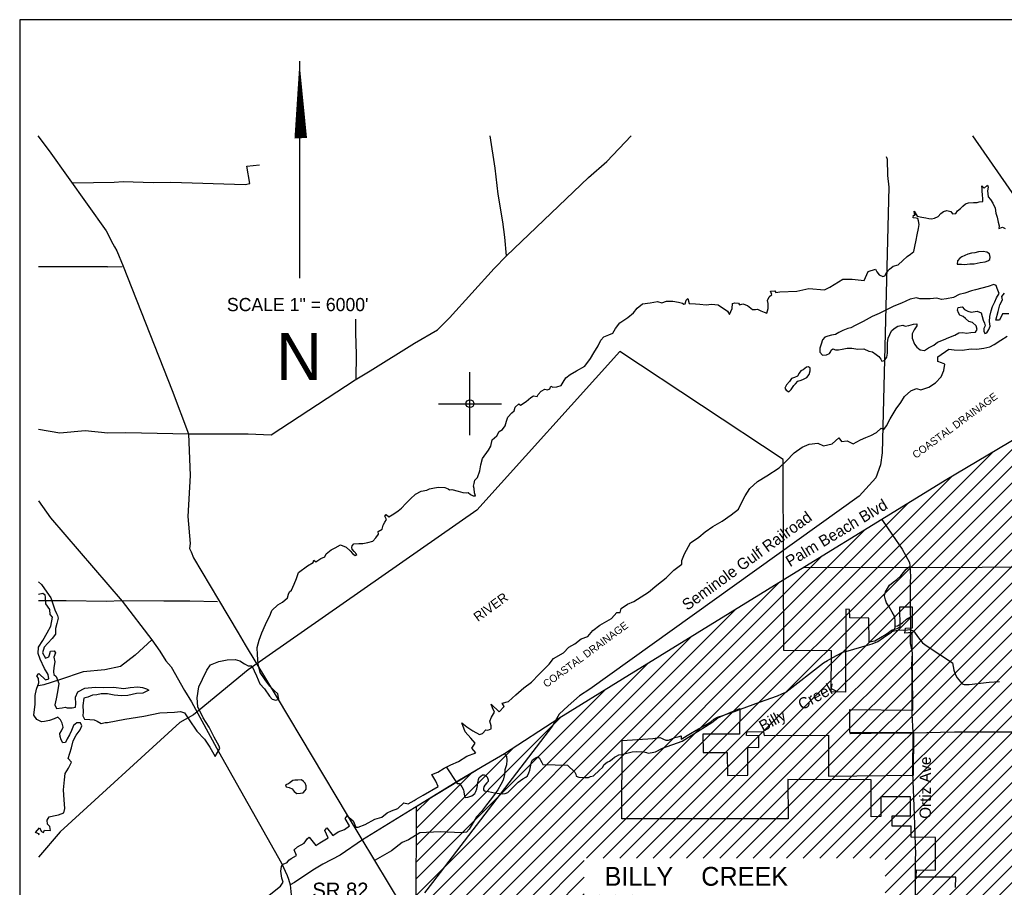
# Model space of a CAD drawing. Extents: x 206031 to 253844, y 803235 to 867644.
# Tile 2 of 3: x 206123 to 237469, y 840016 to 867644. Entities that reach past the tile are written whole.
import ezdxf
from ezdxf.enums import TextEntityAlignment as Align

# ---------------------------------------------------------------- set-up
doc = ezdxf.new("R2010")
doc.units = 0
doc.header["$LTSCALE"] = 800
doc.header["$PDMODE"] = 34
doc.header["$PDSIZE"] = 250
doc.linetypes.add('DASHED', pattern=[0])
doc.linetypes.add('STREAM', pattern=[0])
doc.layers.get('0').update_dxf_attribs({"linetype": 'CONTINUOUS'})
for name, color, linetype in [('BORDER', 1, 'CONTINUOUS'), ('CITY', 14, 'DASHED'), ('MAJROADS', 9, 'CONTINUOUS'), ('RR', 12, 'CONTINUOUS'), ('TEXT', 7, 'CONTINUOUS'), ('TRUNKS', 5, 'STREAM'), ('TRUNKS2', 5, 'CONTINUOUS'), ('WATER', 4, 'CONTINUOUS'), ('WSFILL', 13, 'CONTINUOUS'), ('WSHEDS', 3, 'CONTINUOUS')]:
    doc.layers.add(name, color=color, linetype=linetype)

# ---------------------------------------------------------------- blocks, each defined once
blk = doc.blocks.new('TICK')
at = {"color": 0}
for points in [[(500, 0), (500, 1000)], [(0, 500), (1000, 500)]]:
    blk.add_lwpolyline(points, dxfattribs=at)
blk.add_point((500, 500), dxfattribs=at)
blk = doc.blocks.new('*X')
at = {"color": 0}
for p, q in [((224701.826411, 840945.386215), (238450.914611, 854694.474415)), ((225232.156497, 840945.386215), (239062.171478, 854775.401196)), ((225762.486583, 840945.386215), (239071.382084, 854254.281717)), ((224171.496325, 840945.386215), (237092.281576, 853866.171466)), ((226292.816669, 840945.386215), (239043.862816, 853696.432363)), ((219553.114685, 836857.334661), (235775.309511, 853079.529487)), ((226823.146755, 840945.386215), (239016.343548, 853138.583009)), ((227353.476841, 840945.386215), (238983.407401, 852575.316775)), ((219022.784599, 836857.334661), (234419.921414, 852254.471475)), ((227883.806926, 840945.386215), (238922.745269, 851984.324558)), ((218492.454513, 836857.334661), (233052.054796, 851416.934944)), ((228414.137012, 840945.386215), (238858.591662, 851389.840865)), ((228944.467098, 840945.386215), (238817.626658, 850818.545775)), ((217962.124427, 836857.334661), (231674.073394, 850569.283627)), ((229474.797184, 840945.386215), (238817.147042, 850287.736073)), ((217067.798073, 836493.338393), (230289.67541, 849715.215729)), ((230005.12727, 840945.386215), (238821.408131, 849761.667077)), ((230535.457356, 840945.386215), (238820.838199, 849230.767058)), ((217053.309014, 837009.17942), (228900.905598, 848856.776003)), ((231065.787442, 840945.386215), (238820.268266, 848699.867039)), ((216571.13417, 837057.334661), (227512.135786, 847998.336277)), ((231596.117528, 840945.386215), (238819.698333, 848168.967021)), ((232126.447614, 840945.386215), (238968.308181, 847787.246782)), ((232656.777699, 840945.386215), (239273.378335, 847561.986851)), ((233187.107785, 840945.386215), (239578.44849, 847336.726919)), ((218739.823308, 839756.353885), (226123.365973, 847139.89655)), ((233670.608581, 840898.556925), (239883.518644, 847111.466988)), ((233670.608581, 840368.226839), (240188.588798, 846886.207056)), ((233670.608581, 839837.896753), (240493.658953, 846660.947125)), ((231065.434098, 836702.392184), (240798.729107, 846435.687194)), ((218741.345898, 840288.206561), (224737.434313, 846284.294976)), ((231595.764184, 836702.392184), (241103.799262, 846210.427262)), ((232032.133215, 836608.43113), (241159.516621, 845735.814535)), ((218742.868487, 840820.059236), (223355.445057, 845432.635806)), ((232032.133215, 836078.101044), (241159.516621, 845205.484449)), ((234709.542955, 838225.180698), (241453.648529, 844969.286271)), ((235108.344556, 838093.652213), (241830.390748, 844815.698405)), ((218744.391077, 841351.911912), (221835.315439, 844442.836274)), ((235507.146157, 837962.123728), (241928.686834, 844383.664405)), ((235905.947758, 837830.595243), (242460.849124, 844385.496609)), ((236303.100811, 837697.41821), (242993.011415, 844387.328814)), ((236698.767414, 837562.754727), (243525.173705, 844389.161018)), ((237094.434016, 837428.091244), (244057.335996, 844390.993223)), ((237490.100619, 837293.42776), (244589.498286, 844392.825428)), ((237879.205477, 837152.202532), (245121.660577, 844394.657632)), ((238262.890494, 837005.557464), (245653.822867, 844396.489837)), ((238646.575512, 836858.912396), (246210.847868, 844423.184752)), ((239030.26053, 836712.267328), (246407.437234, 844089.444032)), ((218745.913666, 841883.764587), (220498.998111, 843636.849032)), ((239416.014151, 836567.690863), (246409.628485, 843561.305197)), ((239801.957573, 836423.304199), (246411.819735, 843033.166361)), ((218747.436256, 842415.617262), (219157.095342, 842825.276349)), ((240187.900994, 836278.917534), (246414.010985, 842505.027525)), ((244188.698035, 839749.384489), (246416.202236, 841976.88869)), ((244722.659346, 839753.015714), (246418.393486, 841448.749854)), ((220081.209907, 836855.099797), (224091.82952, 840865.71941)), ((245256.620657, 839756.646939), (246420.584736, 840920.611019)), ((245790.581968, 839760.278165), (246422.775987, 840392.472183)), ((220160.186629, 836403.746433), (224091.82952, 840335.389324)), ((220160.186629, 835873.416347), (224091.82952, 839805.059238)), ((220196.959952, 835379.859585), (224584.052259, 839766.951891)), ((220678.134571, 835330.704118), (225112.066622, 839764.636168)), ((220710.186629, 834832.42609), (225640.080985, 839762.320445)), ((220965.425286, 834557.334661), (226168.095347, 839760.004722)), ((221495.755372, 834557.334661), (226696.10971, 839757.688999)), ((221715.295505, 834246.544708), (227224.124073, 839755.373276)), ((221723.872272, 833724.791389), (227752.138436, 839753.057553)), ((221732.449039, 833203.03807), (228280.152799, 839750.74183)), ((246324.543279, 839763.90939), (246424.967237, 839864.333348)), ((225762.133239, 836702.392184), (228808.167161, 839748.426107)), ((226292.463325, 836702.392184), (229336.181524, 839746.110383)), ((226822.793411, 836702.392184), (229864.195887, 839743.79466)), ((227353.123497, 836702.392184), (230392.21025, 839741.478937)), ((227883.453583, 836702.392184), (230920.224613, 839739.163214)), ((228413.783669, 836702.392184), (231448.238975, 839736.847491)), ((228944.113755, 836702.392184), (231976.253338, 839734.531768)), ((229474.443841, 836702.392184), (232504.267701, 839732.216045)), ((230004.773926, 836702.392184), (233032.282064, 839729.900322)), ((230535.104012, 836702.392184), (233560.296426, 839727.584599)), ((240573.844415, 836134.53087), (243770.888178, 839331.574632)), ((215467.798073, 837544.988822), (216816.109104, 838893.299852)), ((215521.721709, 837068.582372), (217346.439189, 838893.299852)), ((215561.806637, 838169.327471), (216285.779018, 838893.299852)), ((216040.804084, 837057.334661), (217876.769275, 838893.299852)), ((240959.877732, 835990.234101), (243770.888178, 838801.244547)), ((232032.133215, 835547.770958), (234671.615564, 838187.253307)), ((241346.480686, 835846.506968), (243770.888178, 838270.914461)), ((230119.070219, 833104.377876), (234680.60421, 837665.911867)), ((241733.083639, 835702.779836), (243770.888178, 837740.584375)), ((230658.263761, 833113.241332), (234689.592855, 837144.570426)), ((242119.686593, 835559.052704), (243770.888178, 837210.254289)), ((222031.167099, 832971.426044), (225729.243879, 836669.502825)), ((230826.158981, 832750.806466), (234698.581501, 836623.228986)), ((242506.289546, 835415.325571), (243770.888178, 836679.924203)), ((217162.276957, 836057.487191), (217567.798073, 836463.008307)), ((222570.36064, 832980.2895), (225711.565189, 836121.494049)), ((230829.243686, 832223.561085), (234707.570146, 836101.887546)), ((242892.8925, 835271.598439), (243770.888178, 836149.594117)), ((223109.554182, 832989.152955), (225693.886499, 835573.485273)), ((223648.747723, 832998.016411), (226050.818398, 835400.087086)), ((224187.941264, 833006.879866), (226581.148484, 835400.087086)), ((224727.134806, 833015.743322), (227111.47857, 835400.087086)), ((225266.328347, 833024.606777), (227641.808656, 835400.087086)), ((225805.521889, 833033.470232), (228172.138742, 835400.087086)), ((226344.71543, 833042.333688), (228702.468828, 835400.087086)), ((226883.908971, 833051.197143), (229232.798914, 835400.087086)), ((227423.102513, 833060.060599), (229763.129, 835400.087086)), ((227962.296054, 833068.924054), (230293.459086, 835400.087086)), ((228501.489595, 833077.78751), (230823.789171, 835400.087086)), ((229040.683137, 833086.650965), (231354.119257, 835400.087086)), ((229579.876678, 833095.514421), (231884.449343, 835400.087086)), ((231143.911761, 832007.899074), (234716.558792, 835580.546105)), ((243270.461626, 835118.837479), (243770.888178, 835619.264031)), ((243665.627953, 834983.67372), (243770.888178, 835088.933945)), ((232418.266425, 832751.923653), (233980.434893, 834314.092121)), ((233169.807003, 832973.134144), (233783.532584, 833586.859726)), ((231795.063756, 832128.720983), (232013.784743, 832347.44197))]:
    blk.add_line(p, q, dxfattribs=at)

msp = doc.modelspace()

# ---------------------------------------------------------------- linework, layer by layer
at = {"layer": 'BORDER', "color": 0}
msp.add_lwpolyline([(206123.154351, 804044.086936), (252923.154351, 804044.086936), (252923.154351, 867644.086936), (206123.154351, 867644.086936)], close=True, dxfattribs=at)
at = {"layer": 'CITY', "color": 0}
msp.add_lwpolyline([(235914.520517, 840005.681044), (235921.55121, 840339.643642), (234665.020967, 840336.254127), (234671.925611, 840569.364138), (235274.385871, 840558.304079), (235275.028048, 841603.590991), (234498.348553, 841614.075779), (234505.032948, 841966.631246), (233893.761341, 841965.999679), (233893.761341, 842290.852509), (234480.301174, 842290.852509), (234484.699012, 842894.171252), (233535.696827, 842898.663996), (233541.837441, 842272.80513), (233233.998896, 842264.16477), (233226.0083, 843436.861106), (230582.067206, 843445.884796), (230588.600398, 842199.68481), (225294.18502, 842200.615612), (225303.208709, 844691.15398), (226279.923232, 844752.841757), (226503.158777, 844782.322575), (226556.042322, 844764.069919), (226615.518488, 844729.275786), (226698.153548, 844704.372651), (226777.510895, 844702.620143), (226865.178242, 844735.577047), (226980.976843, 844788.338676), (227118.245889, 844822.88691), (227177.78198, 844836.03909), (227182.607629, 844728.567018), (227475.483099, 844918.333197), (227654.171961, 845022.269258), (227947.012303, 845183.928978), (228122.394522, 845287.869172), (228221.699174, 845372.064565), (228337.508108, 845433.0928), (228537.640551, 845497.322292), (228739.459377, 845588.002854), (228923.066875, 845658.866294), (229048.039951, 845710.83092), (229039.489741, 844888.271944), (227874.960285, 844889.675154), (227883.086787, 844304.44067), (228650.229848, 844305.135191), (228660.021292, 843581.240142), (229299.088236, 843586.781742), (229300.703264, 844474.585426), (229652.353212, 844472.521719), (229652.627163, 844844.556705), (229262.636431, 844846.659955), (229271.066281, 844977.261991), (229805.080734, 844969.981266), (229824.773874, 844852.570671), (231872.454839, 844862.604085), (231874.933597, 843560.415829), (234578.150806, 843586.79708), (234588.58545, 844934.793603), (232552.873556, 844945.05377), (232550.478187, 845674.172513), (234561.514381, 845656.688782), (234537.536224, 848130.181349), (234299.827379, 848111.132391), (234319.46728, 848266.026442), (234543.467002, 848282.582496), (234543.467002, 848941.311847), (234137.400964, 848932.288157), (234145.905759, 848296.003192), (234044.995312, 848249.83625), (233899.451395, 848208.685063), (233709.137626, 848063.430439), (233346.79374, 847850.604553), (233171.500375, 847817.757167), (233153.818782, 848589.387947), (232552.484422, 848602.206265), (232540.20788, 848860.098639), (232423.866328, 848875.165426), (232413.876223, 846234.204925), (231955.987222, 846238.698908), (231962.691737, 847551.663627), (230446.71186, 847560.687317), (230436.954527, 850173.563691), (230424.511805, 853642.02131), (225233.009899, 857077.645091), (220671.498217, 852025.562453), (213399.958298, 846939.753596), (211660.528327, 845510.149279), (211223.743663, 845264.349957), (207416.751251, 841785.555049), (206723.154351, 840971.978655)], dxfattribs=at)
at = {"layer": 'MAJROADS', "color": 0}
for points in [[(206695.939478, 863946.841566), (207056.597366, 863470.612823), (208880.79982, 860918.001674), (209087.176933, 860505.870156), (209145.134038, 860413.263329), (209219.533212, 860278.63701), (209416.964139, 859791.16047), (210979.275867, 855841.202205), (211501.999142, 854455.735898), (211553.794534, 853130.412986), (211476.928292, 851823.844055), (211545.904594, 850968.651641), (211527.949167, 850809.582919), (211585.780159, 850700.21874), (211659.737936, 850506.941693), (212454.064781, 849168.678845), (213074.583365, 848116.615155), (213297.970056, 847737.872226), (214324.314493, 846054.318095), (216550.181061, 842317.223919), (218292.994304, 839424.168259)], [(206723.154351, 854605.123535), (207396.162224, 854486.424215), (208209.576641, 854564.141771), (208929.691883, 854491.721586), (209499.544125, 854495.842058), (211501.999142, 854455.735898), (213395.836939, 854458.340213), (214132.961215, 854419.311805), (216802.463718, 856175.861255), (217282.210875, 856457.186196), (218688.248457, 857343.307831), (219420.438082, 857765.201299), (219808.764941, 858147.76627), (221228.317378, 859720.924516), (221616.832124, 860128.627263), (224233.128556, 862614.610652), (224815.180439, 863129.803295), (225584.777508, 863946.841566)], [(221616.832124, 860128.627263), (221571.760705, 860713.788314), (221508.375808, 861208.651239), (221355.664827, 862089.633983), (221261.174885, 862911.530042), (221104.931701, 863946.841566)], [(236460.472771, 863946.841566), (237880.95052, 861895.260251)], [(207808.539395, 862449.369148), (207816.918518, 862449.307316), (209132.68819, 862473.116185), (209417.702043, 862487.772144), (210372.736592, 862455.585926), (210934.261511, 862468.201428), (213296.803263, 862400.490065), (213447.812977, 862424.514458), (213351.34441, 862978.278574), (213758.107633, 863018.826664)], [(208914.117494, 859778.186517), (206723.154351, 859774.509124)], [(208914.117494, 859778.186517), (209389.413015, 859789.756303)], [(216818.039749, 858103.978667), (216814.86375, 857673.585178), (216834.930895, 856986.311579), (216820.801396, 856207.114953)], [(237622.040074, 854182.602075), (235585.281286, 852966.023526), (233565.155058, 851732.563378), (231115.668736, 850225.786652), (225315.896421, 846640.775721), (223287.267135, 845390.620753), (221561.199176, 844263.902539), (220849.33327, 843848.729096)], [(232549.722996, 844912.68761), (232558.102119, 844912.625778), (233228.555639, 844924.437465), (234552.642602, 844939.805378), (235885.232352, 844971.869706), (238583.433688, 844968.718048), (240033.331163, 844999.916728), (241114.176224, 844983.561276), (241860.165517, 845011.574721), (241830.390748, 844383.325977), (243162.733169, 844381.873812), (243757.712749, 844385.862863), (245701.854829, 844396.655208), (246406.010338, 844433.356936), (246395.339131, 845043.21647), (246281.332992, 850288.778823), (246188.034707, 853377.941479)], [(206723.154351, 852321.079532), (207104.667878, 851786.743782), (209380.77604, 849130.444627), (210335.155969, 847891.639428), (210583.897264, 847537.872969), (210774.300078, 847226.435027), (210948.817445, 847032.421161), (211370.581878, 846283.55588), (211594.125294, 845921.597661), (212453.788645, 844339.957183), (214455.121763, 840789.146571), (214636.523441, 840393.98549), (214685.923047, 840276.312375), (214734.886836, 840099.989482), (214789.552005, 839563.327116)], [(233565.155058, 851732.563378), (233911.9285, 851229.218006), (234218.678962, 850782.836692), (234450.202812, 850362.149236), (234457.778119, 850253.158802), (234480.442209, 849917.808378), (234470.702782, 849733.5295), (234472.898705, 848895.555347), (234486.441687, 848459.717276), (234473.054172, 847781.070129), (234537.861205, 847478.927037), (234518.196855, 847085.231911), (234524.350026, 846783.521643), (234523.578013, 845543.349577), (234552.704434, 844948.184501), (234543.30597, 843674.557774), (234600.384003, 842325.024282), (234641.260278, 841051.026563), (234632.201003, 840958.918039), (234631.367158, 839710.36685)], [(231094.749945, 850212.856129), (235707.197596, 850203.651017), (241019.422775, 850250.267831), (246281.332992, 850288.778823)], [(206723.154351, 849147.868228), (207601.483408, 849152.504437), (208891.744718, 849126.224062), (209369.540236, 849147.837008), (210710.199949, 849137.943888), (211539.794979, 849140.201643), (212419.479251, 849116.951036)], [(210335.155969, 847891.639428), (209801.350922, 847403.8838), (209329.433656, 847047.131924), (208834.272063, 846941.929484), (208146.716216, 846880.070725), (207390.680662, 846626.006881), (206895.077672, 846462.153713), (206723.154351, 846430.431315)], [(221561.199176, 844263.902539), (221617.348631, 844180.541589), (221633.24123, 844063.1102), (221623.810963, 843920.726937), (221572.361415, 843761.894588), (221554.490193, 843611.194035), (221519.613396, 843427.100652), (221443.211975, 843293.591169), (221341.364025, 843118.371566), (221256.707145, 843001.682161), (221146.603735, 842843.282636), (220985.916426, 842643.358487), (220825.105453, 842426.676092), (220664.665472, 842260.268435), (220596.705006, 842135.076243), (220427.143918, 841868.180941), (220351.051657, 841776.567074), (220191.662821, 841752.604512), (219504.760214, 841782.812106), (218859.320399, 841754.056677), (218505.72776, 841530.417294), (218295.569528, 841439.792739), (217958.425976, 841174.134077), (217445.073508, 840876.257393)], [(220849.33327, 843848.729096), (220071.660376, 843395.175793), (217041.315386, 841524.039222), (216325.528449, 841043.375972), (215770.365737, 840754.236206), (215450.549255, 840563.895652), (214869.441549, 840166.021648), (214734.886836, 840099.989482)]]:
    msp.add_lwpolyline(points, dxfattribs=at)
at = {"layer": 'RR', "color": 0}
msp.add_lwpolyline([(233703.964325, 863290.838077), (233738.802571, 863198.530359), (233753.151201, 862684.699188), (233790.75099, 862310.406228), (233583.227556, 853852.029316), (233529.222682, 853473.325227), (233375.794602, 853058.303877), (232852.670565, 852474.241877), (224272.581548, 846323.202046), (223946.909868, 846110.54604), (223581.866676, 845798.113671), (223300.275035, 845529.891452), (223082.923167, 845154.4089), (219269.875903, 840168.935573), (219012.464791, 839841.070584)], dxfattribs=at)
at = {"layer": 'TEXT', "color": 0}
msp.add_line((215029.326587, 866317.955053), (215029.326587, 859417.955053), dxfattribs=at)
msp.add_lwpolyline([(215029.326587, 866317.955053, 0, 400, 0), (215070.930495, 863870.917368, 400, 400, 0)], format="xyseb", dxfattribs=at)
at = {"layer": 'TRUNKS', "color": 0}
msp.add_lwpolyline([(219705.019456, 843848.115943), (220054.676849, 843322.762988), (220124.593937, 843325.11829), (220197.91856, 843218.235981), (220251.92782, 843122.822999), (220263.257915, 843061.379035), (220274.211759, 842986.849134), (220279.061594, 842927.774286), (220286.844922, 842894.808606), (220327.907475, 842880.531203), (220389.100604, 842883.13734), (220519.095878, 842925.238312), (220608.655686, 843003.426584), (220643.377209, 843072.277624), (220680.718682, 843156.332884), (220698.8075, 843254.03846), (220698.382353, 843315.16888), (220713.600386, 843388.946278), (220726.386595, 843454.062425), (220752.007907, 843510.078362), (220801.243853, 843552.318566), (220857.022769, 843594.370643), (220913.979336, 843601.464176), (220956.972043, 843578.400106), (220995.351937, 843546.737494), (221020.144222, 843498.003217), (221035.773589, 843434.252846), (221038.881395, 843390.507635), (220996.188417, 843348.079306), (220935.106892, 843273.4378), (220896.274224, 843213.436136), (220883.989685, 843165.767906), (220889.278481, 843121.959986), (220914.447019, 843086.311647), (220959.934259, 843074.089816), (221049.166711, 843064.975792), (221235.603069, 843020.325032), (221394.313647, 842998.299382), (221501.244851, 842997.407647), (221577.704908, 842999.574823), (221659.592992, 843038.693406), (221762.61499, 843129.591365), (221996.335872, 843362.97853), (222145.534907, 843465.645545), (222240.947889, 843519.654804), (222288.253681, 843570.681675), (222336.688229, 843660.966361), (222358.825483, 843747.641571), (222421.000682, 844012.154597), (222453.227672, 844070.163398), (222502.463619, 844112.403601), (222560.423524, 844154.39297), (222613.143529, 844165.9739), (222668.783214, 844127.26665), (222701.860498, 844063.01461), (222749.891166, 843987.418661), (222780.78746, 843923.229329), (223566.194587, 843909.378168), (223797.52618, 843680.081974), (223826.304193, 843618.136341), (223835.39059, 843554.574097), (223926.051528, 843519.225487), (224115.923049, 843518.131813), (224229.209096, 843510.508983), (224299.941396, 843541.217151), (224387.933488, 843564.88068), (224578.710558, 843747.115558), (224679.488858, 843835.895235), (224730.167104, 843928.298202), (224823.963475, 844001.999077), (224901.113327, 844028.15714), (224981.572925, 844093.510309), (225055.614971, 844163.413583), (225122.048001, 844196.428158), (225199.511396, 844233.491169), (225287.252653, 844248.43074), (225617.160289, 844334.987987), (225774.379674, 844337.015932), (225996.715206, 844326.257668), (226072.610884, 844308.795937), (226133.114218, 844287.411187), (226253.821156, 844310.134087), (226359.198456, 844331.114958), (226589.658488, 844451.090659), (227213.713817, 844671.071983), (228154.207138, 845268.309271), (228350.335713, 845408.917218), (228595.68642, 845515.368021), (228913.260622, 845628.473396), (229065.69288, 845691.757179), (229672.425709, 845916.602152), (230249.927751, 846111.728482), (230387.093081, 846175.451225), (230510.79622, 846226.464283), (231707.586638, 847159.030874), (231836.404262, 847236.09039), (231987.282616, 847321.246778), (232333.035372, 847503.39132), (232493.501793, 847542.433381), (233118.672065, 847725.275172), (233263.934267, 847766.937184), (233445.095643, 847842.491692), (233625.581038, 847970.452662), (233874.868577, 848137.908467), (233914.542322, 848172.045944), (234141.339386, 848219.741296), (234274.128923, 848207.192108), (234385.547524, 848210.536936), (234455.966281, 848230.340155), (234509.926645, 848209.143531), (234574.541123, 848178.909405), (234740.756569, 847962.39942), (234864.919937, 847801.66835), (235008.036231, 847692.779364), (235815.658228, 847160.967597), (235865.654133, 846925.971274), (235918.409219, 846786.938497), (235969.986654, 846682.864265), (236071.099766, 846555.537836), (236128.418771, 846499.319959), (236190.85226, 846469.148542), (236352.559041, 846475.413049), (236985.624245, 846553.253791), (237315.580776, 846565.59468)], dxfattribs=at)
at = {"layer": 'TRUNKS2', "color": 0}
for points in [[(233914.542322, 848172.045944), (233950.966196, 848203.387053), (233990.488658, 848287.379604), (233993.24784, 848383.343151), (233990.592808, 848518.752638), (233970.364441, 848650.301815), (233902.091593, 848781.049593), (233804.350935, 848949.752118), (233716.198345, 849072.340315), (233684.061691, 849169.307201), (233652.928376, 849301.169921), (233686.973917, 849422.427423), (233751.114353, 849527.540076), (233815.254789, 849632.652728), (233927.376999, 849736.38579), (234045.289674, 849813.75885), (234171.062199, 849936.744567), (234263.555502, 850041.042007), (234345.143856, 850145.65299), (234441.058507, 850217.110167), (234459.709626, 850224.579167)], [(233991.894546, 848336.275986), (234072.815703, 848341.765115), (234223.882184, 848433.464473), (234356.072261, 848551.900085), (234481.080293, 848632.256784)]]:
    msp.add_lwpolyline(points, dxfattribs=at)
at = {"layer": 'WATER', "color": 0}
for points in [[(233363.962579, 859703.044167), (233413.597262, 859610.59906), (233488.353682, 859517.987919), (233596.882477, 859467.024961), (233664.039812, 859491.703941), (233731.750595, 859600.122046), (233816.153858, 859700.055548), (233925.623514, 859791.449104), (234093.433834, 859840.585684), (234236.675864, 859973.627423), (234371.543981, 860106.724508), (234480.902948, 860181.370238), (234590.317259, 860264.389882), (234616.490548, 860423.328186), (234668.062298, 860623.970019), (234694.290932, 860791.282236), (234737.48877, 860991.979413), (234755.122111, 861125.851324), (234739.093768, 861234.822877), (234714.470134, 861310.354125), (234664.337348, 861327.434019), (234572.279655, 861336.416724), (234572.833103, 861420.15585), (234631.450491, 861419.768436), (234606.660822, 861470.177946), (234598.785012, 861545.598504), (234698.220412, 861385.830027), (234840.410891, 861359.767428), (234965.853545, 861333.815519), (235066.174461, 861308.029644), (235149.913587, 861307.476196), (235250.511227, 861323.559883), (235359.704159, 861373.083876), (235452.481335, 861472.962034), (235528.289306, 861539.455232), (235637.371549, 861572.2314), (235762.758858, 861537.905578), (235820.878143, 861462.152951), (235921.420439, 861469.862726), (235980.591274, 861553.214438), (236073.202416, 861627.970858), (236149.121077, 861711.211881), (236233.302961, 861777.649734), (236334.01129, 861810.481246), (236493.226319, 861826.17752), (236602.087182, 861825.458038), (236669.189172, 861841.763105), (236786.479293, 861849.36219), (236787.032741, 861933.101316), (236771.225777, 862075.568519), (236763.516002, 862176.110815), (236764.06945, 862259.84994), (236756.30433, 862352.018323), (236822.797527, 862276.210352), (236932.322528, 862375.97782), (236957.001508, 862308.820485), (236931.104943, 862191.751744), (236955.009095, 862007.359633), (237029.765515, 861914.748492), (237104.355901, 861797.015613), (237178.669563, 861637.413171), (237202.73975, 861478.142798), (237243.779141, 861352.257386), (237276.22324, 861192.931668), (237308.999408, 861083.849425), (237291.64279, 860991.847077), (237409.15429, 861032.941813), (237500.990604, 860990.463457)], [(230327.680546, 858977.800764), (230863.970773, 859001.219183), (231241.738138, 859085.167486), (231745.427958, 859043.193335), (231913.324564, 859127.141638), (232333.066081, 859378.986548), (232626.885142, 859378.986548), (233004.652507, 859337.012396), (233130.574962, 859630.831458), (233363.962579, 859703.044167)], [(206723.154351, 849738.508999), (206818.853501, 849655.355861), (206984.794312, 849419.696916), (207117.569541, 849234.520189), (207191.486483, 849016.234328), (207240.613913, 848848.374235), (207298.456109, 848730.714111), (207331.565242, 848671.855824), (207347.752887, 848587.982227), (207304.743549, 848420.743078), (207261.73421, 848253.503929), (207260.548771, 848077.606463), (207159.132742, 847944.266739), (207024.043085, 847786.024604), (206905.931366, 847661.173849), (206854.489508, 847485.61508), (206945.497287, 847317.472739), (207046.292372, 847358.675695), (207071.815727, 847417.138835), (207106.110299, 847534.178015), (207223.488176, 847550.139862), (207264.916929, 847482.849056), (207205.381249, 847349.227085), (207237.869438, 847198.23203), (207211.49934, 847014.127843), (207202.220079, 846880.167175), (207209.975204, 846787.973958), (207284.964687, 846728.833424), (207367.201249, 846502.115044), (207331.947036, 846242.682677), (207280.166482, 846016.867489), (207245.363865, 845824.443681), (207294.829991, 845706.840006), (207470.896806, 845730.782777), (207572.030791, 845757.827293), (207638.418202, 845729.653788), (207789.187459, 845728.637697), (207898.245715, 845753.032064), (207907.355628, 845861.864522), (207900.390795, 846071.322717), (207976.904413, 846238.336068), (208195.472521, 846354.13336), (208522.421491, 846393.812179), (208782.023206, 846383.686176), (209108.746378, 846389.860717), (209443.506924, 846345.722389), (209644.758398, 846377.871881), (209879.457701, 846401.419505), (210030.057609, 846375.275206), (210155.472859, 846340.924184), (210238.89486, 846290.103271), (210045.62431, 846199.26484), (209844.542185, 846192.243558), (209567.680285, 846127.097832), (209366.541711, 846111.700479), (209132.124654, 846130.033204), (208923.061606, 846181.700859), (208721.979481, 846174.679577), (208579.416945, 846150.511008), (208436.910859, 846134.71851), (208294.066077, 846068.669592), (208159.823162, 846036.068504), (208133.170816, 845810.083967), (208140.192099, 845609.001842), (208130.912838, 845475.041175), (208188.867933, 845374.13319), (208356.27643, 845356.252061), (208490.237098, 845346.9728), (208590.467689, 845304.415057), (208715.65714, 845236.559757), (208841.467536, 845260.841224), (208916.852164, 845260.333179), (209470.406616, 845365.496422), (210074.161036, 845461.944898), (210585.835139, 845567.390388), (211055.120847, 845597.733497), (211239.507282, 845613.243749), (211364.866082, 845570.516658), (211514.167652, 845351.722752), (211763.02242, 844989.858266), (212004.234961, 844736.939136), (212178.382493, 844476.095533), (212343.928158, 844181.8041), (212494.825011, 844432.300137), (212478.575289, 844507.77604), (212313.034106, 844801.969875), (212155.977524, 845112.856191), (211965.369948, 845415.589974), (211791.786921, 845760.082629), (211768.602251, 846053.335603), (211829.488775, 846396.278605), (211940.009982, 846646.776499), (212075.874306, 846930.60401), (212194.271322, 847105.681346), (212462.900662, 847204.397264), (212731.253277, 847261.243618), (212982.525999, 847267.957187), (213132.979701, 847225.091418), (213283.101334, 847131.982174), (213391.574784, 847072.645304), (213517.128128, 847063.441219), (213657.436884, 846752.665593), (213772.955971, 846492.299476), (213914.260934, 846332.254276), (214071.870963, 846105.107086), (214163.375209, 846012.385255), (214280.388605, 845978.114778), (214372.723023, 846011.001635), (214340.334268, 846178.701266), (214223.818975, 846288.336956), (214082.347978, 846423.260419), (213932.945827, 846625.230526), (213783.765055, 846860.696284), (213718.544788, 847129.104245), (213695.360118, 847422.357219), (213688.480514, 847648.508203), (213748.647557, 847882.590341), (213833.936336, 848116.506445), (213944.568233, 848383.752164), (214105.886363, 848717.657116), (214148.475408, 848826.241255), (214342.292983, 849009.194401), (214493.632202, 849100.311233), (214653.622057, 849233.242283), (214679.518622, 849350.311024), (214713.512375, 849425.454858), (214780.835744, 849475.255575), (214857.473887, 849667.357461), (214934.056686, 849851.085434), (215002.320917, 850043.242665), (215288.417563, 850250.708756), (215464.98921, 850358.407379), (215482.235138, 850433.661902), (215548.89437, 850382.975669), (215708.662846, 850482.411068), (215834.658948, 850540.198284), (215877.137303, 850632.034598), (216037.127159, 850764.965648), (216171.497173, 850822.69752), (216339.639562, 850922.077575), (216514.993622, 850845.550121), (216639.882829, 850735.859086), (216714.639249, 850643.247944), (216797.990961, 850584.077109), (216856.829728, 850617.185345), (216773.699395, 850709.851831), (216707.206198, 850785.659803), (216699.164354, 850835.958623), (216707.92568, 850894.520666), (216758.556569, 850952.805985), (216917.771597, 850968.502259), (217051.754198, 850967.616743), (217211.024571, 850991.686929), (217362.087066, 851040.934198), (217463.293499, 851149.130924), (217547.807452, 851265.812252), (217539.931642, 851341.23281), (217657.719866, 851424.197109), (217692.045688, 851549.584418), (217742.897956, 851641.365387), (217802.124137, 851733.091012), (217752.544799, 851833.910031), (217794.746431, 851883.876783), (217869.668885, 851816.387379), (218029.382017, 851907.448866), (218172.402668, 852006.994956), (218281.816979, 852090.014599), (218416.795786, 852239.859508), (218560.093161, 852381.27516), (218720.249051, 852539.327948), (218905.08392, 852630.223401), (219081.157463, 852662.55681), (219169.077704, 852705.494445), (219274.20021, 852728.275181), (219441.899841, 852760.663935), (219659.510878, 852742.477145), (219768.095017, 852699.8881), (219801.424633, 852674.544984), (219876.845191, 852682.420793), (220085.860936, 852630.793698), (220227.940725, 852587.983274), (220353.494069, 852578.779189), (220403.792889, 852586.821033), (220478.770689, 852527.705542), (220562.23309, 852485.282531), (220629.224391, 852484.839773), (220604.711446, 852577.118845), (220588.849137, 852711.212136), (220572.65476, 852795.061951), (220589.956033, 852878.690387), (220615.741908, 852979.011303), (220700.034482, 853062.196981), (220776.83866, 853279.420605), (220803.233328, 853471.854559), (220854.805078, 853672.496392), (221049.1761, 853939.188664), (221116.997573, 854064.354594), (221168.569323, 854264.996426), (221311.756008, 854389.664253), (221388.062083, 854531.522664), (221497.365704, 854597.794482), (221573.505745, 854714.531155), (221616.316169, 854856.610944), (221667.389816, 854981.887564), (221785.565453, 855123.469251), (221869.747337, 855189.907103), (221895.643902, 855306.975845), (222013.542815, 855406.687968), (222063.564912, 855372.860249), (222248.565815, 855488.87744), (222400.126413, 855613.489922), (222475.823695, 855663.235294), (222601.321694, 855645.657297), (222626.88619, 855712.482563), (222728.037278, 855812.305376), (222837.3409, 855878.577195), (222929.343248, 855861.220577), (222996.500583, 855885.899556), (223030.549681, 855969.417303), (223097.374947, 855943.852807), (223223.03898, 855951.396547), (223357.298305, 855992.380593), (223425.009088, 856100.798698), (223509.689075, 856242.601764), (223652.765071, 856350.521766), (223846.084542, 856458.109699), (224115.04595, 856607.069092), (224292.558458, 856857.124228), (224402.636907, 857040.630822), (224538.058472, 857257.467032), (224623.015183, 857441.13966), (224715.847704, 857549.391731), (224875.339456, 857606.957568), (225009.70947, 857664.689439), (225094.389458, 857806.492505), (225229.589644, 857989.833064), (225481.913917, 858155.650972), (225667.191544, 858313.537725), (225776.993269, 858455.174756), (225945.412381, 858596.424374), (226196.851137, 858628.259681), (226423.223501, 858668.634934), (226565.30329, 858625.82451), (226716.42113, 858683.445691), (226917.395031, 858682.117416), (227101.399728, 858647.404181), (227226.787038, 858613.078359), (227268.490566, 858587.679897), (227310.415474, 858595.777086), (227336.312038, 858712.845827), (227395.31684, 858771.075802), (227436.134852, 858611.694739), (227636.998064, 858593.618639), (227770.92532, 858584.35921), (227980.162444, 858566.227765), (228147.751385, 858581.868694), (228356.988509, 858563.737249), (228657.121087, 858360.770935), (228723.44825, 858259.841226), (228808.404961, 858443.513854), (228817.885769, 858610.936761), (228893.361672, 858627.186483), (229010.541103, 858618.037743), (229035.275427, 858559.254321), (229144.357669, 858592.030489), (229294.756027, 858540.790807), (229453.030194, 858414.130568), (229545.143232, 858413.521775), (229612.245222, 858429.826842), (229720.718672, 858370.489972), (229820.928898, 858327.956271), (229912.820557, 858293.851828), (229947.312414, 858444.360875), (229948.41931, 858611.839127), (229932.280277, 858704.062854), (229983.29858, 858820.965561), (230067.535808, 858895.777327), (230026.330383, 858996.541001), (230160.423674, 859012.40331), (230193.587255, 858961.938455), (230327.680546, 858977.800764)], [(237617.054778, 858273.5472), (237407.724958, 858274.708541), (237314.504949, 858074.262903), (237197.280249, 858074.913254), (237274.171955, 858350.810534), (237325.618907, 858568.234826), (237410.233454, 858726.860953), (237385.671319, 858827.478628), (237478.380338, 858935.819145)], [(218748.591635, 842819.200288), (218968.11867, 842953.113727), (219446.923631, 843226.781233), (219372.493969, 843394.663173), (219248.103871, 843613.062991), (219432.732196, 843687.399746), (219634.385628, 843811.882751), (219844.319347, 843919.572917), (220087.699382, 844018.704076), (220356.617079, 844193.054608), (220641.909533, 844300.326691), (220517.101352, 844443.367774), (220618.508739, 844610.274187), (220485.373819, 844761.734916), (220302.324918, 844972.086717), (220203.426028, 845257.332717), (220353.40024, 845122.525466), (220553.706517, 845004.185879), (220762.385987, 844885.799839), (220854.676923, 844918.78162), (220964.178781, 845035.402422), (221022.698223, 845018.330861), (221131.781998, 845059.592928), (221132.339442, 845160.071242), (221091.309643, 845311.020981), (221142.245605, 845436.340152), (221235.233345, 845594.919825), (221177.364254, 845729.216086), (221136.14864, 845846.673054), (221385.99727, 845602.456853), (221546.06346, 845777.411283), (221488.008554, 845878.214772), (221689.290357, 845935.712235), (221916.527905, 846143.787807), (222168.977938, 846368.470404), (222412.82251, 846551.333491), (222665.411904, 846801.135667), (222976.985277, 847117.59821), (223111.978342, 847301.065194), (223431.18165, 847483.510198), (223608.040679, 847666.744913), (223801.181558, 847766.154794), (224003.067259, 847932.503763), (224212.815162, 848006.701157), (224364.554613, 848190.075234), (224591.606346, 848364.658035), (224961.234625, 848580.317089), (225129.766916, 848771.971451), (225238.618422, 848771.367553), (225272.807998, 848896.779631), (225474.507885, 849029.635829), (225675.929049, 849112.25287), (225902.887874, 849270.089286), (226146.546632, 849419.459601), (226407.323404, 849635.722552), (226701.685855, 849868.546074), (226945.855603, 850110.02151), (227198.119822, 850301.211336), (227198.816626, 850426.809228), (227292.083088, 850635.628059), (227478.244383, 850986.280178), (227747.208534, 851169.003904), (227940.721042, 851335.399327), (228192.892353, 851509.842767), (228486.883175, 851675.680746), (228772.686619, 851875.05795), (229008.157998, 852057.96749), (229126.729853, 852300.139732), (229219.856954, 852483.838984), (229363.501934, 852717.498671), (229615.905514, 852933.808075), (229909.989243, 853116.39244), (230304.969369, 853373.778097), (230523.880177, 853590.273316), (230776.516025, 853848.448684), (231028.73379, 854031.265317), (231255.320986, 854122.11619), (231531.822164, 854154.075991), (231715.614324, 854077.695276), (231992.254862, 854134.774656), (232202.653117, 854326.19675), (232285.734694, 854208.507514), (232461.711105, 854232.651566), (232653.78355, 854139.478011), (232888.929753, 854263.775201), (233056.811693, 854338.204864), (233216.273986, 854404.307788), (233400.995218, 854495.390929), (233552.502401, 854636.899041), (233636.002061, 854594.568541), (233720.38434, 854711.328704), (233830.490095, 854936.801013), (234024.838769, 855253.913907), (234176.671127, 855454.034369), (234286.591067, 855646.013907), (234488.569675, 855829.109262), (234673.151547, 855895.072824), (234815.31001, 855860.790341), (235066.970332, 855943.12866), (235277.043411, 856075.938404), (235462.322087, 856267.499859), (235547.215356, 856476.365144), (235573.449822, 856677.182411), (235464.830583, 856719.652272), (235347.838152, 856762.168587), (235357.001056, 856904.466412), (235701.695572, 857153.757597), (235877.439714, 857136.035685), (236128.542591, 857117.895691), (236413.463416, 857158.182231), (236597.673658, 857157.160251), (236815.562486, 857189.445227), (237008.37819, 857230.242758), (237151.094097, 857296.438589), (237361.213629, 857437.621526), (237562.913516, 857570.477724)], [(206723.154351, 841698.309274), (206748.530817, 841706.578499), (206631.660986, 841766.00128), (206758.261674, 841907.547725), (206816.10387, 841789.887601), (206882.94308, 841764.307796), (206916.898955, 841831.090557), (207101.116042, 841821.472598), (207085.267094, 841955.602615), (207010.390511, 842031.495288), (207002.861183, 842157.192785), (207062.171065, 842257.310477), (207196.41398, 842289.911564), (207355.785105, 842322.343304), (207523.758097, 842388.222873), (207558.165568, 842522.014192), (207543.33271, 842806.913465), (207520.34958, 843125.373467), (207547.56642, 843435.118702), (207574.105866, 843644.351099), (207675.747693, 843811.195102), (207777.558869, 844003.167314), (207669.403804, 844112.790065), (207772.23107, 844455.531534), (207824.011625, 844681.346722), (207917.333832, 844856.623244), (208044.160318, 845031.673969), (208103.639549, 845156.91987), (208062.436593, 845257.714955), (207945.171616, 845258.505247), (207835.661764, 845167.102322), (207767.580665, 845008.408592), (207707.988536, 844866.410551), (207631.757165, 844741.277549), (207580.710454, 844624.351268), (207496.893306, 844616.539693), (207438.938211, 844717.447677), (207414.487395, 844818.129863), (207398.412649, 844918.7556), (207457.553183, 844993.745082), (207508.656344, 845119.047433), (207475.998807, 845244.914278), (207418.043711, 845345.822262), (207334.847508, 845430.147455), (207217.243834, 845380.681329), (207074.4555, 845323.008481), (206915.140825, 845298.952811), (206814.515089, 845282.878065), (206672.629947, 845359.222334), (206573.07675, 845502.292915), (206617.271527, 845845.42953), (206619.13436, 846121.839835), (206662.369496, 846322.583263), (206730.732842, 846523.157343), (206723.316413, 846665.606979), (206673.624488, 846749.706374), (206732.765022, 846824.695857), (206940.811981, 846622.258944), (207049.926686, 846655.02938), (207025.758118, 846797.591916), (206909.735029, 846982.655744), (206777.693643, 847276.72138), (206711.926972, 847461.446511), (206721.65783, 847662.415738), (206857.142633, 847879.290362), (207001.172854, 848121.236745), (207111.472999, 848329.904648), (207163.648699, 848614.352325), (207097.204636, 848698.564619), (207081.581485, 848866.198914), (206957.125877, 849042.943123), (206941.784974, 849252.457767), (206933.8605, 849319.522775), (206858.814568, 849370.287239), (206723.154351, 849344.104751)], [(213850.076966, 839598.634091), (214422.009029, 840056.000849), (214506.437762, 840181.134205), (214473.641795, 840306.917912), (214441.403272, 840533.179933), (214458.985823, 840683.804497), (214509.596609, 840750.511318), (214635.519677, 840808.426863), (214686.176917, 840883.506876), (214770.187567, 840933.281497), (214938.162414, 841024.457545), (214863.825658, 841209.08587), (214964.814962, 841300.633548), (215174.795134, 841416.696906), (215284.482806, 841566.81048), (215343.327424, 841608.351269), (215551.217182, 841347.62095), (215677.279611, 841430.656074), (215946.104401, 841588.260221), (215838.553596, 841823.313518), (215897.676936, 841915.093463), (216097.286408, 841671.155984), (216265.354162, 841779.078418), (216466.775326, 841861.695459), (216618.143148, 841978.083993), (216485.426311, 842204.903457), (216552.922844, 842296.636949), (216736.250467, 842136.524306), (216827.240701, 841935.056688), (216902.599436, 841934.638605), (217120.766986, 842017.162739), (217431.550647, 842191.281003), (217649.578836, 842248.685558), (217817.832405, 842390.100764), (217960.548312, 842456.296594), (218161.923023, 842530.540443), (218355.481984, 842705.309058), (218489.267255, 842671.073029), (218682.454587, 842778.856102), (218748.591635, 842819.200288)]]:
    msp.add_lwpolyline(points, dxfattribs=at)
for points in [[(236369.122614, 859867.776559), (236511.499636, 859866.797419), (236704.47295, 859915.723415), (236855.340284, 859931.436916), (236947.696978, 859964.303831), (237006.610793, 860005.776251), (237023.879398, 860081.037128), (236999.502795, 860190.086464), (236907.722066, 860240.970738), (236799.018309, 860266.844849), (236648.150975, 860251.131347), (236530.668924, 860218.437222), (236421.734782, 860210.810856), (236312.62785, 860178.059135), (236211.83844, 860136.874697), (236119.42415, 860095.632663), (236052.135216, 860054.21784), (235976.125585, 859962.6099), (235967.001712, 859853.79095), (236101.061211, 859861.244526), (236201.505042, 859852.17825)], [(232485.47615, 857808.981502), (232325.888119, 857743.074883), (232199.85816, 857685.312997), (232090.520842, 857619.060799), (231964.721269, 857594.799389), (231855.671933, 857570.422786), (231754.882524, 857529.238349), (231678.930489, 857446.005527), (231636.133351, 857312.291607), (231593.39381, 857186.952805), (231592.529863, 857061.326021), (231675.589895, 856960.248629), (231809.706991, 856976.077324), (231902.121282, 857017.319358), (231944.400051, 857075.657208), (231953.063153, 857117.475206), (232012.034564, 857167.322745), (232095.555367, 857133.246305), (232187.681676, 857132.612744), (232305.10613, 857156.93175), (232464.463776, 857189.337893), (232615.215916, 857188.301157), (232807.613266, 857153.475963), (233000.298598, 857160.526364), (233158.965086, 857092.43108), (233276.043962, 857066.499373), (233384.344544, 856981.99943), (233476.067677, 856922.740036), (233534.059949, 856830.210553), (233567.157249, 856771.354335), (233659.456347, 856795.846131), (233727.148456, 856895.886786), (233753.195356, 857029.7159), (233745.972166, 857197.275875), (233747.066498, 857356.403135), (233773.170995, 857498.607367), (233824.228058, 857615.513454), (233875.285122, 857732.41954), (233959.55468, 857807.219646), (234077.324713, 857881.789366), (234236.682358, 857914.19551), (234311.828043, 857880.176666), (234429.252497, 857904.495673), (234580.350217, 857953.70965), (234680.909241, 857961.393612), (234680.448469, 857894.39266), (234604.208452, 857769.284244), (234536.285957, 857635.743113), (234535.364414, 857501.74121), (234609.415766, 857308.595106), (234684.158276, 857215.95043), (234792.458858, 857131.450487), (234926.345568, 857113.778706), (235052.548316, 857196.665948), (235220.626659, 857279.265209), (235346.887004, 857370.52757), (235531.657989, 857444.636519), (235708.053854, 857518.803064), (235892.824839, 857592.912013), (236018.969991, 857667.424136), (236144.711968, 857683.310428), (236261.84844, 857665.75384), (236404.340655, 857681.524938), (236546.775273, 857688.920917), (236606.034667, 857780.64405), (236573.340541, 857898.126101), (236456.780034, 857999.433879), (236339.758754, 858033.740705), (236231.515769, 858126.615767), (236156.60047, 858194.135086), (236056.387025, 858236.701838), (236006.65468, 858312.423487), (235973.730168, 858396.405063), (235999.43149, 858479.983463), (236125.173467, 858495.869754), (236199.973572, 858411.600196), (236308.50454, 858360.600729), (236408.833178, 858334.784215), (236542.950274, 858350.61291), (236610.008822, 858358.527257), (236726.914908, 858307.470193), (236759.609034, 858189.988142), (236800.678278, 858072.448495), (236841.920312, 857980.034204), (236858.094585, 857896.167822), (236815.643026, 857812.704615), (236815.067062, 857728.953426), (236848.049169, 857653.346969), (236915.165314, 857669.636436), (236974.5399, 857778.109807), (237017.164249, 857886.698371), (237001.450747, 858037.565704), (237010.920198, 858196.635368), (237054.005318, 858372.224883), (237096.860052, 858514.313923), (237164.89774, 858664.605292), (237224.387519, 858789.828901), (237300.685133, 858923.312436), (237243.153633, 859082.842871), (237210.344314, 859183.574684), (237135.141033, 859209.218409), (236950.485241, 859151.859698), (236749.079212, 859094.61618), (236556.048301, 859037.315066), (236421.816012, 859004.736133), (236211.919671, 858930.799974), (236035.754191, 858890.133905), (235850.868014, 858799.274718), (235624.394224, 858750.579109), (235465.151771, 858734.923203), (235323.062731, 858777.777937), (235105.13685, 858754.150088), (234920.884233, 858755.41721), (234778.507211, 858756.39635), (234678.178573, 858782.212864), (234476.887737, 858741.719584), (234199.644865, 858617.993483), (233947.70014, 858519.219949), (233737.631009, 858420.158433), (233485.455898, 858287.884423), (233267.011648, 858188.880503), (232972.788153, 858031.769119), (232720.670638, 857907.870229), (232577.775248, 857833.473298)], [(231184.937299, 856251.704114), (231260.94693, 856343.312054), (231286.878637, 856460.39093), (231287.454602, 856544.142119), (231237.549467, 856594.738411), (231170.433322, 856578.448945), (231060.980812, 856495.446509), (230993.749475, 856462.406805), (230934.605274, 856387.43391), (230883.720999, 856295.65318), (230791.249113, 856246.036028), (230698.892418, 856213.169113), (230631.257906, 856121.503576), (230530.065321, 856021.693306), (230479.065854, 855913.162339), (230520.480677, 855845.873405), (230603.886288, 855795.046727), (230688.155845, 855869.846833), (230764.395862, 855994.955249), (230823.367274, 856044.802787), (230899.376905, 856136.410728), (231000.108718, 856169.220046), (231075.657578, 856193.827035)], [(215091.213696, 843438.962404), (214982.279554, 843431.336039), (214881.778127, 843432.027196), (214814.661982, 843415.73773), (214738.882737, 843357.630265), (214679.911325, 843307.782727), (214587.554631, 843274.915812), (214603.901694, 843216.174787), (214704.230332, 843190.358273), (214796.126254, 843156.224236), (214862.551242, 843072.012275), (214945.841659, 843004.435359), (215063.150921, 843012.004128), (215147.017303, 843028.178401), (215206.103907, 843094.776177), (215239.892365, 843136.421386), (215240.641119, 843245.297933), (215207.716608, 843329.279508), (215157.869069, 843388.250919)]]:
    msp.add_lwpolyline(points, close=True, dxfattribs=at)
at = {"layer": 'WSFILL', "color": 0}
msp.add_lwpolyline([(220849.33327, 843848.729096), (218747.900549, 842577.798421)], dxfattribs=at)
at = {"layer": 'WSHEDS', "color": 0}
msp.add_lwpolyline([(239051.70723, 855065.494527), (237622.040074, 854182.602075), (235585.281286, 852966.023526), (233565.155058, 851732.563378), (231115.668736, 850225.786652), (225315.896421, 846640.775721), (223287.267135, 845390.620753), (221561.199176, 844263.902539), (220849.33327, 843848.729096)], dxfattribs=at)
msp.add_lwpolyline([(218747.900549, 842577.798421), (218738.619704, 839335.925256, -0.293779)], format="xyb", dxfattribs=at)

# ---------------------------------------------------------------- block references
at = {"color": 0, "xscale": 2, "yscale": 2, "zscale": 2}
msp.add_blockref('TICK', (219456.844945, 854415.442331), dxfattribs=at)
at = {"layer": 'WSFILL', "color": 0}
msp.add_blockref('*X', (0, 0), dxfattribs=at)

# ---------------------------------------------------------------- texts
at = {"layer": 'MAJROADS', "color": 0}
for s, rotation, p in [('Palm Beach Blvd', 31, (230646.351214, 850205.310034)), ('Ortiz Ave', 90, (235131.784149, 842199.057403))]:
    msp.add_text(s, height=360, rotation=rotation, dxfattribs=at).set_placement(p)
msp.add_text('SR 82', height=480, dxfattribs=at).set_placement((215441.337648, 839684.707354))
at = {"layer": 'RR', "color": 0}
msp.add_text('Seminole Gulf Railroad', height=360, rotation=36, dxfattribs=at).set_placement((227376.927614, 848814.716857))
at = {"layer": 'TEXT', "color": 0}
for s, height, p in [('SCALE 1" = 6000\'', 420, (214973.404, 858362.966983)), ('N', 1500, (215015.34594, 856168.005424))]:
    msp.add_text(s, height=height, dxfattribs=at).set_placement(p, align=Align.CENTER)
for p in [(234654.995941, 853654.387899), (222895.802441, 846362.366297)]:
    msp.add_text('COASTAL DRAINAGE', height=240, rotation=36.5, dxfattribs=at).set_placement(p)
msp.add_text('BILLY    CREEK', height=600, dxfattribs=at).set_placement((224742.991623, 840065.987218))
at = {"layer": 'WATER', "color": 0}
for s, height, rotation, p in [('RIVER', 300, 36, (220711.18917, 848461.252916)), ('Billy    Creek', 360, 29, (229787.49045, 844959.309825))]:
    msp.add_text(s, height=height, rotation=rotation, dxfattribs=at).set_placement(p)

doc.saveas('drawing.dxf')
